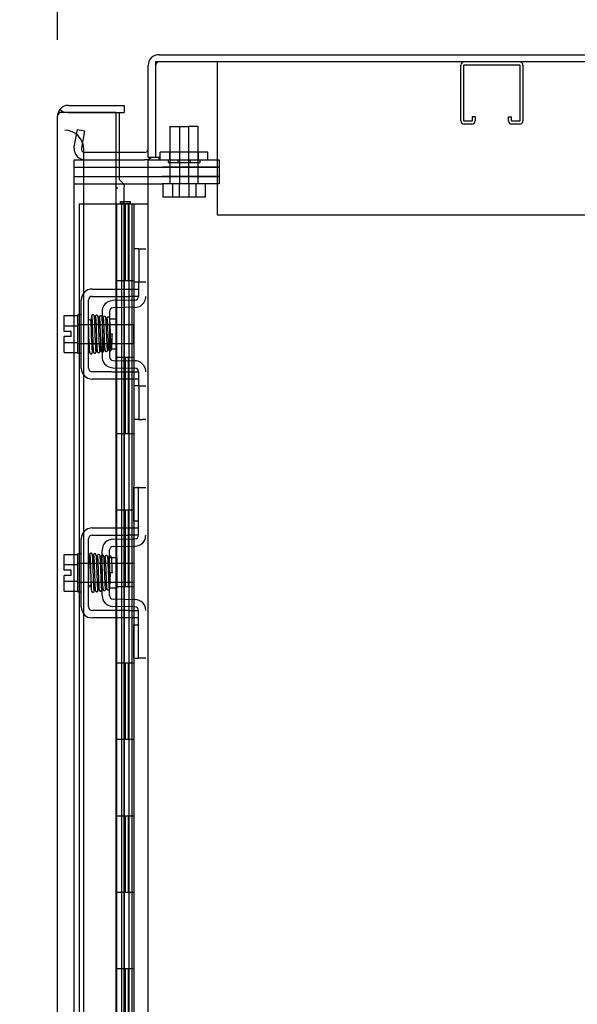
# Model space of a CAD drawing. Header units: inches. Extents: x 2 to 538, y -2 to 358.
# Tile 22 of 38: x 267.39 to 274.69, y 210.22 to 223.11. Entities that reach past the tile are written whole.
import ezdxf
from ezdxf.enums import TextEntityAlignment as Align
from ezdxf.lldxf.tags import DXFTag

# ---------------------------------------------------------------- set-up
doc = ezdxf.new("R2010")
doc.units = ezdxf.units.IN
doc.header["$MEASUREMENT"] = 0
for name, color, linetype in [('COM42667', 7, 'Continuous'), ('COM42780', 7, 'Continuous'), ('COM50677', 7, 'Continuous'), ('COM52167-15', 7, 'Continuous'), ('COM52168-15', 7, 'Continuous'), ('COM54746-68', 7, 'Continuous'), ('COM70098', 7, 'Continuous'), ('COM70110-2', 7, 'Continuous'), ('COM70218', 7, 'Continuous'), ('COM70220', 7, 'Continuous'), ('COM71188-5', 7, 'Continuous'), ('Default', 7, 'Continuous'), ('GSK86006', 7, 'Continuous'), ('NTS86070', 7, 'Continuous'), ('SCC180005', 7, 'Continuous'), ('SCC19011', 7, 'Continuous'), ('SPR20265', 7, 'Continuous'), ('WAF25035', 7, 'Continuous')]:
    doc.layers.add(name, color=color, linetype=linetype)
doc.styles.add('SEACAD_Times_New_Roman', font='times.ttf')
tags = doc.linetypes.add('HIDDEN2', pattern=[0.1875, 0.125, -0.0625]).pattern_tags.tags
tags[6:7] = [DXFTag(74, 4), DXFTag(75, 0), DXFTag(340, '0'), DXFTag(46, 0.0), DXFTag(50, 0.0), DXFTag(44, 0.0), DXFTag(45, 0.0)]
tags[4:5] = [DXFTag(74, 4), DXFTag(75, 0), DXFTag(340, '0'), DXFTag(46, 0.0), DXFTag(50, 0.0), DXFTag(44, 0.0), DXFTag(45, 0.0)]
doc.dimstyles.new('HAMMOND_(STH_-_540x360)', dxfattribs={"dimtxt": 2, "dimasz": 2.5, "dimexe": 1, "dimexo": 1, "dimgap": 0.5, "dimtad": 0, "dimtih": 1, "dimtoh": 1, "dimzin": 0, "dimdsep": 46, "dimtxsty": 'SEACAD_Times_New_Roman', "dimblk1": '_SE_FILLED', "dimblk2": '_SE_FILLED', "dimsah": 1, "dimcen": 1, "dimadec": 0, "dimazin": 0, "dimtfac": 0.8, "dimtofl": 0, "dimtmove": 0, "dimatfit": 3, "dimfxl": 0, "dimtolj": 1, "dimtzin": 0, "dimarcsym": 0})

# ---------------------------------------------------------------- blocks, each defined once
blk = doc.blocks.new('SE2')
at = {"layer": 'COM42667', "color": 7, "linetype": 'HIDDEN2'}
for p, q in [((268.337, 219.581), (268.592, 219.581)), ((268.592, 219.581), (268.652, 219.581)), ((268.652, 219.581), (268.819, 219.581)), ((268.819, 219.581), (268.944, 219.581)), ((268.944, 219.524), (268.944, 219.486)), ((268.194, 218.547), (268.194, 219.438)), ((268.289, 218.547), (268.289, 219.438)), ((268.337, 219.486), (268.592, 219.486)), ((268.592, 219.486), (268.652, 219.486)), ((268.652, 219.486), (268.819, 219.486)), ((268.944, 219.486), (268.819, 219.486)), ((268.592, 218.499), (268.337, 218.499)), ((268.592, 218.499), (268.652, 218.499)), ((268.652, 218.499), (268.819, 218.499)), ((268.819, 218.499), (268.944, 218.499)), ((268.944, 218.499), (268.944, 218.461)), ((268.592, 218.404), (268.337, 218.404)), ((268.652, 218.404), (268.592, 218.404)), ((268.819, 218.404), (268.652, 218.404)), ((268.944, 218.404), (268.819, 218.404)), ((268.337, 216.457), (268.819, 216.457)), ((268.819, 216.457), (268.944, 216.457)), ((268.194, 215.423), (268.194, 216.314)), ((268.289, 215.423), (268.289, 216.314)), ((268.337, 216.362), (268.819, 216.362)), ((268.944, 216.362), (268.819, 216.362)), ((268.819, 215.375), (268.337, 215.375)), ((268.819, 215.375), (268.944, 215.375)), ((268.819, 215.28), (268.337, 215.28)), ((268.944, 215.28), (268.819, 215.28))]:
    blk.add_line(p, q, dxfattribs=at)
for centre, radius, start, end in [((268.337, 219.438), 0.143, 90, 180), ((268.337, 219.438), 0.048, 90, 180), ((268.337, 218.547), 0.143, 180, 270), ((268.337, 218.547), 0.048, 180, 270), ((268.337, 216.314), 0.143, 90, 180), ((268.337, 216.314), 0.048, 90, 180), ((268.337, 215.423), 0.143, 180, 270), ((268.337, 215.423), 0.048, 180, 270)]:
    blk.add_arc(centre, radius, start, end, dxfattribs=at)
at = {"layer": 'COM42780', "color": 7, "linetype": 'HIDDEN2'}
for p, q in [((268.947, 220.108), (268.88, 220.108)), ((268.88, 220.108), (268.88, 219.671)), ((268.947, 220.108), (268.947, 219.671)), ((268.947, 220.108), (268.997, 220.108)), ((268.997, 220.108), (269.039, 220.108)), ((268.947, 219.671), (268.88, 219.671)), ((268.944, 219.671), (268.944, 219.524)), ((268.997, 219.671), (268.947, 219.671)), ((269.039, 219.671), (268.997, 219.671)), ((268.608, 219.432), (268.553, 219.421)), ((268.897, 219.438), (268.608, 219.432)), ((268.467, 219.289), (268.467, 218.696)), ((268.562, 219.289), (268.562, 218.696)), ((268.899, 219.343), (268.609, 219.337)), ((268.657, 219.188), (268.562, 219.188)), ((268.657, 218.798), (268.657, 219.188)), ((268.562, 218.798), (268.657, 218.798)), ((268.609, 218.648), (268.899, 218.642)), ((268.553, 218.564), (268.608, 218.553)), ((268.608, 218.553), (268.897, 218.548)), ((268.944, 218.461), (268.944, 218.314)), ((268.947, 218.314), (268.88, 218.314)), ((268.88, 218.314), (268.88, 217.877)), ((268.947, 218.314), (268.947, 217.877)), ((268.947, 218.314), (268.997, 218.314)), ((268.997, 218.314), (269.039, 218.314)), ((268.947, 217.877), (268.88, 217.877)), ((268.947, 217.877), (268.997, 217.877)), ((269.039, 217.877), (268.997, 217.877)), ((268.88, 216.547), (268.88, 216.984)), ((268.88, 216.984), (268.93, 216.984)), ((268.944, 216.984), (268.93, 216.984)), ((268.944, 216.734), (268.944, 216.984)), ((268.944, 216.984), (269.039, 216.984)), ((268.944, 216.361), (268.944, 216.734)), ((268.93, 216.547), (268.88, 216.547)), ((268.93, 216.547), (268.944, 216.547)), ((268.608, 216.308), (268.897, 216.314)), ((268.467, 215.572), (268.467, 216.165)), ((268.562, 215.572), (268.562, 216.165)), ((268.609, 216.213), (268.899, 216.219)), ((268.657, 216.064), (268.562, 216.064)), ((268.657, 216.064), (268.657, 215.674)), ((268.562, 215.674), (268.657, 215.674)), ((268.899, 215.518), (268.609, 215.524)), ((268.897, 215.424), (268.608, 215.429)), ((268.944, 215.003), (268.944, 215.376)), ((268.88, 214.753), (268.88, 215.19)), ((268.88, 215.19), (268.93, 215.19)), ((268.944, 215.19), (268.93, 215.19)), ((268.944, 214.753), (268.944, 215.003)), ((268.88, 214.753), (268.93, 214.753)), ((268.93, 214.753), (268.944, 214.753)), ((269.039, 214.753), (268.944, 214.753))]:
    blk.add_line(p, q, dxfattribs=at)
for centre, radius, start, end in [((268.61, 219.289), 0.143, 113.3335, 180), ((268.896, 219.485), 0.048, 271, 0), ((268.896, 219.485), 0.143, 271, 333.0918), ((268.896, 219.485), 0.143, 333.0918, 0), ((268.61, 219.289), 0.048, 91, 180), ((268.61, 218.696), 0.143, 180, 246.6665), ((268.61, 218.696), 0.048, 180, 269), ((268.896, 218.5), 0.143, 26.9082, 89), ((268.896, 218.5), 0.048, 0, 89), ((268.896, 218.5), 0.143, 0, 26.9082), ((268.61, 216.165), 0.143, 91, 180), ((268.896, 216.361), 0.048, 271, 0), ((268.896, 216.361), 0.143, 271, 0), ((268.61, 216.165), 0.048, 91, 180), ((268.61, 215.572), 0.143, 180, 269), ((268.61, 215.572), 0.048, 180, 269), ((268.896, 215.376), 0.143, 0, 89), ((268.896, 215.376), 0.048, 0, 89)]:
    blk.add_arc(centre, radius, start, end, dxfattribs=at)
at = {"layer": 'COM50677', "color": 7, "linetype": 'HIDDEN2'}
for p, q in [((269.974, 222.553), (269.974, 222.368)), ((269.974, 222.368), (269.974, 220.553)), ((269.974, 220.553), (281.474, 220.553))]:
    blk.add_line(p, q, dxfattribs=at)
at = {"layer": 'COM52167-15', "color": 7, "linetype": 'Continuous'}
for p, q in [((268.025, 221.985), (268.757, 221.985)), ((268.757, 221.985), (268.757, 221.89)), ((267.882, 151.541), (267.882, 221.842)), ((267.882, 221.842), (267.882, 221.842)), ((267.882, 221.842), (267.882, 221.842)), ((267.882, 221.842), (267.882, 221.842)), ((267.962, 221.89), (267.912, 221.929)), ((268.025, 221.89), (267.912, 221.89)), ((268.025, 221.89), (267.962, 221.89)), ((268.652, 221.89), (268.025, 221.89)), ((268.025, 221.89), (268.025, 221.89)), ((268.025, 221.89), (268.757, 221.89)), ((268.652, 151.493), (268.652, 221.89)), ((268.652, 221.89), (268.688, 221.89)), ((268.688, 221.89), (268.688, 221.368))]:
    blk.add_line(p, q, dxfattribs=at)
at = {"layer": 'COM52167-15', "color": 7, "linetype": 'HIDDEN2'}
for p, q in [((268.688, 221.368), (268.688, 221.015)), ((268.757, 194.754), (268.757, 220.917))]:
    blk.add_line(p, q, dxfattribs=at)
at = {"layer": 'COM52167-15', "color": 7, "linetype": 'Continuous'}
for start, end in [(90, 142.4964), (142.4964, 179.8439), (179.9238, 180)]:
    blk.add_arc((268.025, 221.842), 0.143, start, end, dxfattribs=at)
blk.add_open_spline([(267.912, 221.89), (267.902, 221.882), (267.895, 221.874), (267.887, 221.862), (267.885, 221.858), (267.883, 221.85), (267.882, 221.846), (267.882, 221.842)], degree=3, knots=[0, 0, 0, 0, 0.5, 0.5, 0.75, 0.75, 1, 1, 1, 1], dxfattribs=at)
at = {"layer": 'COM52167-15', "color": 7, "linetype": 'HIDDEN2'}
blk.add_open_spline([(268.688, 221.015), (268.701, 221.005), (268.713, 220.994), (268.733, 220.974), (268.741, 220.964), (268.752, 220.943), (268.756, 220.933), (268.757, 220.921), (268.757, 220.919), (268.757, 220.917)], degree=3, knots=[0, 0, 0, 0, 0.25, 0.25, 0.5, 0.5, 0.75, 0.75, 0.7970406, 0.7970406, 0.7970406, 0.7970406], dxfattribs=at)
at = {"layer": 'COM52168-15', "color": 7, "linetype": 'HIDDEN2'}
blk.add_arc((268.438, 220.916), 0.224, 353.8698, 0.203, dxfattribs=at)
at = {"layer": 'COM54746-68', "color": 7, "linetype": 'HIDDEN2'}
for p, q in [((268.652, 220.692), (268.166, 220.692)), ((268.166, 220.692), (268.166, 152.692)), ((268.709, 220.701), (268.709, 220.727)), ((268.709, 220.727), (268.759, 220.727)), ((268.759, 220.701), (268.709, 220.701)), ((268.721, 220.701), (268.721, 220.692)), ((268.721, 220.692), (268.721, 152.692)), ((268.759, 220.727), (268.784, 220.727)), ((268.759, 220.701), (268.784, 220.701)), ((268.771, 219.692), (268.771, 220.692)), ((268.784, 220.727), (268.834, 220.727)), ((268.834, 220.701), (268.784, 220.701)), ((268.812, 219.692), (268.812, 220.692)), ((268.821, 220.692), (268.821, 220.701)), ((268.821, 152.692), (268.821, 220.692)), ((268.834, 220.727), (268.834, 220.701)), ((268.888, 219.692), (268.888, 220.692)), ((268.76, 218.692), (268.76, 219.692)), ((268.857, 219.692), (268.888, 219.692)), ((268.883, 219.692), (268.883, 218.692)), ((268.888, 218.692), (268.888, 219.692)), ((268.771, 217.692), (268.771, 218.692)), ((268.812, 217.692), (268.812, 218.692)), ((268.857, 218.692), (268.888, 218.692)), ((268.888, 217.692), (268.888, 218.692)), ((268.76, 216.692), (268.76, 217.692)), ((268.857, 217.692), (268.888, 217.692)), ((268.883, 217.692), (268.883, 216.692)), ((268.888, 216.692), (268.888, 217.692)), ((268.771, 215.692), (268.771, 216.692)), ((268.812, 215.692), (268.812, 216.692)), ((268.857, 216.692), (268.888, 216.692)), ((268.888, 215.692), (268.888, 216.692)), ((268.76, 214.692), (268.76, 215.692)), ((268.857, 215.692), (268.888, 215.692)), ((268.883, 215.692), (268.883, 214.692)), ((268.888, 214.692), (268.888, 215.692)), ((268.771, 213.692), (268.771, 214.692)), ((268.812, 213.692), (268.812, 214.692)), ((268.857, 214.692), (268.888, 214.692)), ((268.888, 213.692), (268.888, 214.692)), ((268.76, 212.692), (268.76, 213.692)), ((268.857, 213.692), (268.888, 213.692)), ((268.883, 213.692), (268.883, 212.692)), ((268.888, 212.692), (268.888, 213.692)), ((268.771, 211.692), (268.771, 212.692)), ((268.812, 211.692), (268.812, 212.692)), ((268.857, 212.692), (268.888, 212.692)), ((268.888, 211.692), (268.888, 212.692)), ((268.76, 210.692), (268.76, 211.692)), ((268.857, 211.692), (268.888, 211.692)), ((268.883, 211.692), (268.883, 210.692)), ((268.888, 210.692), (268.888, 211.692)), ((268.771, 209.692), (268.771, 210.692)), ((268.812, 209.692), (268.812, 210.692)), ((268.857, 210.692), (268.888, 210.692)), ((268.888, 209.692), (268.888, 210.692))]:
    blk.add_line(p, q, dxfattribs=at)
at = {"layer": 'COM54746-68', "color": 7, "linetype": 'Continuous'}
for p, q in [((268.654, 220.692), (268.652, 220.692)), ((268.857, 220.692), (268.654, 220.692)), ((268.654, 220.692), (268.654, 219.692)), ((269.069, 220.692), (268.857, 220.692)), ((268.857, 220.692), (268.857, 219.692)), ((268.654, 219.692), (268.857, 219.692)), ((268.654, 219.692), (268.857, 219.692)), ((268.654, 219.692), (268.654, 218.692)), ((268.857, 219.692), (268.857, 218.692)), ((268.654, 218.692), (268.654, 217.692)), ((268.654, 218.692), (268.857, 218.692)), ((268.654, 218.692), (268.857, 218.692)), ((268.857, 218.692), (268.857, 217.692)), ((268.654, 217.692), (268.857, 217.692)), ((268.654, 217.692), (268.857, 217.692)), ((268.654, 217.692), (268.654, 216.692)), ((268.857, 217.692), (268.857, 216.692)), ((268.654, 216.692), (268.654, 215.692)), ((268.654, 216.692), (268.857, 216.692)), ((268.654, 216.692), (268.857, 216.692)), ((268.857, 216.692), (268.857, 215.692)), ((268.654, 215.692), (268.857, 215.692)), ((268.654, 215.692), (268.857, 215.692)), ((268.654, 215.692), (268.654, 214.692)), ((268.857, 215.692), (268.857, 214.692)), ((268.654, 214.692), (268.654, 213.692)), ((268.654, 214.692), (268.857, 214.692)), ((268.654, 214.692), (268.857, 214.692)), ((268.857, 214.692), (268.857, 213.692)), ((268.654, 213.692), (268.857, 213.692)), ((268.654, 213.692), (268.857, 213.692)), ((268.654, 213.692), (268.654, 212.692)), ((268.857, 213.692), (268.857, 212.692)), ((268.654, 212.692), (268.654, 211.692)), ((268.654, 212.692), (268.857, 212.692)), ((268.654, 212.692), (268.857, 212.692)), ((268.857, 212.692), (268.857, 211.692)), ((268.654, 211.692), (268.857, 211.692)), ((268.654, 211.692), (268.857, 211.692)), ((268.654, 211.692), (268.654, 210.692)), ((268.857, 211.692), (268.857, 210.692)), ((268.654, 210.692), (268.654, 209.692)), ((268.654, 210.692), (268.857, 210.692)), ((268.654, 210.692), (268.857, 210.692)), ((268.857, 210.692), (268.857, 209.692))]:
    blk.add_line(p, q, dxfattribs=at)
at = {"layer": 'COM70098', "color": 7, "linetype": 'HIDDEN2'}
for p, q in [((268.102, 221.178), (269.251, 221.178)), ((269.212, 221.273), (269.251, 221.273)), ((269.251, 221.273), (270.001, 221.273)), ((270.001, 221.178), (269.251, 221.178)), ((270.001, 221.273), (270.001, 221.178)), ((268.102, 221.053), (269.251, 221.053)), ((269.251, 221.053), (270.001, 221.053)), ((270.001, 221.053), (270.001, 220.958)), ((268.102, 220.958), (269.251, 220.958)), ((270.001, 220.958), (269.251, 220.958))]:
    blk.add_line(p, q, dxfattribs=at)
at = {"layer": 'COM70110-2', "color": 7, "linetype": 'Continuous'}
for p, q in [((269.212, 222.648), (281.662, 222.648)), ((269.069, 221.303), (269.069, 222.505)), ((269.021, 221.368), (268.652, 221.368)), ((269.164, 221.303), (269.069, 221.303))]:
    blk.add_line(p, q, dxfattribs=at)
at = {"layer": 'COM70110-2', "color": 7, "linetype": 'HIDDEN2'}
for p, q in [((268.102, 221.441), (268.143, 221.67)), ((268.143, 221.67), (268.236, 221.653)), ((268.236, 221.653), (268.196, 221.424)), ((268.1, 221.423), (268.102, 221.441)), ((268.196, 221.424), (268.196, 221.406)), ((268.652, 221.368), (268.243, 221.368))]:
    blk.add_line(p, q, dxfattribs=at)
at = {"layer": 'COM70110-2', "color": 7, "linetype": 'Continuous'}
for centre, radius, start, end in [((269.212, 222.505), 0.143, 90, 180), ((269.021, 221.416), 0.048, 270, 0), ((269.021, 221.416), 0.143, 270, 307.7949)]:
    blk.add_arc(centre, radius, start, end, dxfattribs=at)
at = {"layer": 'COM70110-2', "color": 7, "linetype": 'HIDDEN2'}
for centre, radius, start, end in [((269.212, 222.505), 0.048, 90, 180), ((268.243, 221.416), 0.143, 177.1347, 270), ((268.243, 221.416), 0.048, 191.7168, 270)]:
    blk.add_arc(centre, radius, start, end, dxfattribs=at)
at = {"layer": 'COM70218', "color": 7, "linetype": 'HIDDEN2'}
for p, q in [((273.164, 221.783), (273.164, 222.51)), ((273.204, 221.783), (273.204, 222.51)), ((273.207, 222.513), (273.934, 222.513)), ((273.937, 222.51), (273.937, 221.783)), ((273.977, 222.51), (273.977, 221.783)), ((273.312, 221.834), (273.312, 221.783)), ((273.352, 221.834), (273.312, 221.834)), ((273.352, 221.834), (273.352, 221.783)), ((273.789, 221.783), (273.789, 221.834)), ((273.789, 221.834), (273.829, 221.834)), ((273.829, 221.783), (273.829, 221.834)), ((273.309, 221.78), (273.207, 221.78)), ((273.309, 221.74), (273.207, 221.74)), ((273.934, 221.78), (273.832, 221.78)), ((273.934, 221.74), (273.832, 221.74))]:
    blk.add_line(p, q, dxfattribs=at)
for centre, radius, start, end in [((273.207, 222.51), 0.043, 90, 180), ((273.207, 222.51), 0.003, 90, 180), ((273.934, 222.51), 0.043, 0, 90), ((273.934, 222.51), 0.003, 0, 90), ((273.207, 221.783), 0.043, 180, 270), ((273.207, 221.783), 0.003, 180, 270), ((273.309, 221.783), 0.003, 270, 0), ((273.309, 221.783), 0.043, 270, 0), ((273.832, 221.783), 0.043, 180, 270), ((273.832, 221.783), 0.003, 180, 270), ((273.934, 221.783), 0.003, 270, 0), ((273.934, 221.783), 0.043, 270, 0)]:
    blk.add_arc(centre, radius, start, end, dxfattribs=at)
at = {"layer": 'COM70220', "color": 7, "linetype": 'HIDDEN2'}
for p, q in [((268.227, 221.159), (268.227, 221.409)), ((268.227, 152.012), (268.227, 221.159))]:
    blk.add_line(p, q, dxfattribs=at)
blk.add_arc((267.977, 221.409), 0.25, 0, 90, dxfattribs=at)
at = {"layer": 'COM71188-5', "color": 7, "linetype": 'Continuous'}
for p, q in [((281.614, 222.553), (269.164, 222.553)), ((269.164, 222.553), (269.164, 221.303)), ((269.212, 221.303), (269.164, 221.303)), ((269.212, 221.273), (269.212, 221.303)), ((268.652, 221.273), (269.021, 221.273)), ((269.069, 221.273), (269.021, 221.273)), ((269.069, 221.273), (269.212, 221.273)), ((269.069, 151.898), (269.069, 221.273))]:
    blk.add_line(p, q, dxfattribs=at)
at = {"layer": 'COM71188-5', "color": 7, "linetype": 'HIDDEN2'}
for p, q in [((268.102, 221.273), (268.652, 221.273)), ((268.102, 151.898), (268.102, 221.273))]:
    blk.add_line(p, q, dxfattribs=at)
at = {"layer": 'GSK86006', "color": 7, "linetype": 'HIDDEN2'}
for p, q in [((268.102, 221.178), (269.251, 221.178)), ((269.251, 221.178), (270.001, 221.178)), ((270.001, 221.178), (270.001, 221.053)), ((268.102, 221.053), (269.251, 221.053)), ((270.001, 221.053), (269.251, 221.053))]:
    blk.add_line(p, q, dxfattribs=at)
at = {"layer": 'NTS86070', "color": 7, "linetype": 'HIDDEN2'}
for p, q in [((269.727, 221.373), (269.227, 221.373)), ((269.227, 221.273), (269.227, 221.373)), ((269.352, 221.273), (269.352, 221.373)), ((269.852, 221.373), (269.727, 221.373)), ((269.727, 221.273), (269.727, 221.373)), ((269.852, 221.273), (269.852, 221.373)), ((269.331, 221.273), (269.331, 221.243)), ((269.614, 221.233), (269.341, 221.233)), ((269.456, 221.273), (269.456, 221.243)), ((269.739, 221.233), (269.614, 221.233)), ((269.624, 221.243), (269.624, 221.273)), ((269.749, 221.243), (269.749, 221.273))]:
    blk.add_line(p, q, dxfattribs=at)
for centre, start, end in [((269.341, 221.243), 180, 270), ((269.466, 221.243), 180, 270), ((269.614, 221.243), 270, 0), ((269.739, 221.243), 270, 0)]:
    blk.add_arc(centre, 0.01, start, end, dxfattribs=at)
at = {"layer": 'SCC180005', "color": 7, "linetype": 'HIDDEN2'}
for p, q in [((269.354, 221.708), (269.6, 221.708)), ((269.354, 221.708), (269.354, 220.958)), ((269.479, 221.708), (269.479, 220.958)), ((269.6, 220.958), (269.6, 221.708)), ((269.725, 221.708), (269.602, 221.708)), ((269.725, 220.958), (269.725, 221.708)), ((269.261, 220.958), (269.261, 220.784)), ((269.386, 220.958), (269.386, 220.784)), ((269.477, 220.958), (269.477, 220.784)), ((269.602, 220.958), (269.602, 220.784)), ((269.693, 220.958), (269.693, 220.784)), ((269.818, 220.958), (269.818, 220.784)), ((269.477, 220.784), (269.261, 220.784)), ((269.693, 220.784), (269.477, 220.784)), ((269.818, 220.784), (269.693, 220.784))]:
    blk.add_line(p, q, dxfattribs=at)
at = {"layer": 'SCC19011', "color": 7, "linetype": 'HIDDEN2'}
for p, q in [((267.968, 219.234), (268.149, 219.234)), ((267.968, 219.101), (267.968, 219.234)), ((268.881, 219.115), (268.149, 219.115)), ((268.881, 218.871), (268.881, 219.115)), ((267.968, 219.101), (268.149, 219.101)), ((267.968, 219.027), (267.968, 219.101)), ((268.063, 219.027), (267.968, 219.027)), ((268.063, 218.959), (268.063, 219.027)), ((267.968, 218.884), (267.968, 218.959)), ((268.063, 218.959), (267.968, 218.959)), ((267.968, 218.884), (268.149, 218.884)), ((267.968, 218.752), (267.968, 218.884)), ((268.149, 218.871), (268.881, 218.871)), ((267.968, 218.752), (268.149, 218.752)), ((267.968, 216.11), (268.149, 216.11)), ((267.968, 215.977), (267.968, 216.11)), ((267.968, 215.977), (268.149, 215.977)), ((267.968, 215.903), (267.968, 215.977)), ((268.063, 215.903), (267.968, 215.903)), ((268.063, 215.835), (268.063, 215.903)), ((268.881, 215.991), (268.149, 215.991)), ((268.881, 215.991), (268.881, 215.747)), ((267.968, 215.76), (267.968, 215.835)), ((268.063, 215.835), (267.968, 215.835)), ((267.968, 215.76), (268.149, 215.76)), ((267.968, 215.628), (267.968, 215.76)), ((268.149, 215.747), (268.881, 215.747)), ((267.968, 215.628), (268.149, 215.628))]:
    blk.add_line(p, q, dxfattribs=at)
at = {"layer": 'SPR20265', "color": 7, "linetype": 'HIDDEN2'}
for p, q in [((268.601, 218.993), (268.576, 218.993)), ((268.601, 215.869), (268.566, 215.869))]:
    blk.add_line(p, q, dxfattribs=at)
for centre, radius, start, end in [((273.239, 219.17), 4.954, 180.0627, 184.8324), ((273.211, 219.169), 4.891, 180.0417, 184.8553), ((273.239, 215.691), 4.954, 175.1676, 179.9373), ((268.421, 216.093), 0.0181, 0.2962, 180.6354), ((273.211, 215.692), 4.891, 179.5941, 179.9583)]:
    blk.add_arc(centre, radius, start, end, dxfattribs=at)
for start_param, end_param in [(3.144225, 6.283185), (0, 0.029803)]:
    blk.add_ellipse((268.302, 219.165), major_axis=(-0.0175, 0), ratio=0.707107, start_param=start_param, end_param=end_param, dxfattribs=at)
blk.add_ellipse((268.302, 215.696), major_axis=(-0.0175, 0), ratio=0.707107, dxfattribs=at)
for points, knots in [([(268.364, 219.228), (268.364, 219.231), (268.363, 219.237), (268.357, 219.244), (268.35, 219.247), (268.343, 219.247), (268.336, 219.245), (268.332, 219.24), (268.329, 219.235), (268.328, 219.231), (268.328, 219.229)], [0, 0, 0, 0, 0.156089, 0.311601, 0.454811, 0.580816, 0.702069, 0.815536, 0.915769, 1, 1, 1, 1]), ([(268.413, 219.221), (268.413, 219.222), (268.413, 219.224), (268.412, 219.226), (268.411, 219.229), (268.41, 219.232), (268.408, 219.234), (268.405, 219.236), (268.402, 219.238), (268.397, 219.239), (268.391, 219.238), (268.384, 219.234), (268.378, 219.225), (268.377, 219.219), (268.377, 219.215)], [0, 0, 0, 0, 0.042091, 0.081647, 0.120191, 0.15929, 0.200316, 0.244307, 0.29197, 0.343782, 0.463061, 0.615509, 0.797242, 1, 1, 1, 1]), ([(268.326, 219.22), (268.326, 219.22), (268.325, 219.211), (268.323, 219.185), (268.322, 219.15), (268.321, 219.135)], [0.1004609, 0.1004609, 0.1004609, 0.1004609, 0.1067733, 0.2186198, 0.288347, 0.288347, 0.288347, 0.288347]), ([(268.329, 219.228), (268.33, 219.224), (268.332, 219.217), (268.335, 219.168), (268.338, 219.093), (268.34, 219.014), (268.343, 218.949), (268.344, 218.9), (268.346, 218.855), (268.348, 218.815), (268.35, 218.783), (268.352, 218.762), (268.353, 218.754), (268.354, 218.754), (268.355, 218.754)], [0, 0, 0, 0, 0.1061362, 0.2174647, 0.333926, 0.4557017, 0.5188968, 0.5834438, 0.6493904, 0.7166983, 0.7853922, 0.8555186, 0.9270505, 0.9466489, 0.9466489, 0.9466489, 0.9466489]), ([(268.388, 218.765), (268.387, 218.765), (268.386, 218.766), (268.384, 218.79), (268.382, 218.838), (268.38, 218.89), (268.378, 218.935), (268.376, 218.984), (268.375, 219.034), (268.373, 219.084), (268.371, 219.13), (268.369, 219.171), (268.368, 219.203), (268.366, 219.225), (268.364, 219.229), (268.364, 219.231)], [0.0603561, 0.0603561, 0.0603561, 0.0603561, 0.1038936, 0.2137208, 0.3293588, 0.3897246, 0.4515679, 0.5148967, 0.5797272, 0.6460597, 0.7138612, 0.7831568, 0.8539667, 0.9262377, 1, 1, 1, 1]), ([(268.377, 219.219), (268.376, 219.211), (268.374, 219.197), (268.372, 219.158), (268.371, 219.134), (268.371, 219.13)], [0, 0, 0, 0, 0.1246717, 0.2494602, 0.2700157, 0.2700157, 0.2700157, 0.2700157]), ([(268.379, 219.217), (268.379, 219.217), (268.381, 219.215), (268.383, 219.19), (268.386, 219.141), (268.388, 219.09), (268.389, 219.046), (268.391, 218.998), (268.393, 218.95), (268.394, 218.902), (268.396, 218.858), (268.398, 218.82), (268.4, 218.79), (268.402, 218.77), (268.403, 218.767), (268.404, 218.765)], [0.053432, 0.053432, 0.053432, 0.053432, 0.1058673, 0.2171381, 0.3338118, 0.3944484, 0.4564245, 0.5197508, 0.5844221, 0.6504012, 0.7176964, 0.7863335, 0.8562538, 0.9274659, 1, 1, 1, 1]), ([(268.438, 218.769), (268.437, 218.772), (268.436, 218.777), (268.433, 218.823), (268.43, 218.881), (268.428, 218.937), (268.426, 218.984), (268.425, 219.032), (268.423, 219.079), (268.421, 219.124), (268.419, 219.163), (268.417, 219.195), (268.416, 219.217), (268.414, 219.226), (268.413, 219.226), (268.413, 219.226)], [0, 0, 0, 0, 0.1045038, 0.2144634, 0.330083, 0.3903051, 0.451994, 0.5151688, 0.5798125, 0.6459641, 0.7136653, 0.7828829, 0.8536605, 0.9260423, 0.9527188, 0.9527188, 0.9527188, 0.9527188]), ([(268.427, 219.213), (268.426, 219.208), (268.424, 219.186), (268.422, 219.147), (268.421, 219.124)], [0.1071892, 0.1071892, 0.1071892, 0.1071892, 0.2193565, 0.3334396, 0.3334396, 0.3334396, 0.3334396]), ([(268.465, 219.208), (268.465, 219.213), (268.464, 219.219), (268.457, 219.228), (268.451, 219.23), (268.447, 219.231), (268.443, 219.231), (268.44, 219.23), (268.436, 219.228), (268.433, 219.225), (268.431, 219.222), (268.429, 219.218), (268.429, 219.215), (268.429, 219.214)], [0, 0, 0, 0, 0.314139, 0.451364, 0.572135, 0.625408, 0.67627, 0.728029, 0.781154, 0.835554, 0.89067, 0.945715, 1, 1, 1, 1]), ([(268.43, 219.21), (268.431, 219.204), (268.432, 219.194), (268.435, 219.156), (268.437, 219.11), (268.439, 219.06), (268.44, 219.01), (268.443, 218.95), (268.445, 218.887), (268.448, 218.832), (268.45, 218.796), (268.452, 218.777), (268.454, 218.769), (268.459, 218.762), (268.465, 218.758), (268.472, 218.757), (268.478, 218.759), (268.485, 218.763), (268.488, 218.769), (268.491, 218.781), (268.493, 218.808), (268.495, 218.842), (268.496, 218.861), (268.496, 218.868)], [0, 0, 0, 0, 0.0498062, 0.0966276, 0.140488, 0.1813946, 0.2193247, 0.2542949, 0.3151029, 0.3652644, 0.4095039, 0.4485899, 0.4658122, 0.4799438, 0.4861373, 0.4916742, 0.500166, 0.5061157, 0.5157515, 0.5507685, 0.6061814, 0.6406611, 0.6597863, 0.6597863, 0.6597863, 0.6597863]), ([(268.485, 218.786), (268.486, 218.786), (268.485, 218.792), (268.483, 218.815), (268.482, 218.849), (268.48, 218.888), (268.478, 218.939), (268.476, 218.999), (268.473, 219.067), (268.471, 219.132), (268.468, 219.189), (268.466, 219.204), (268.465, 219.212)], [0.5362763, 0.5362763, 0.5362763, 0.5362763, 0.5625298, 0.6122564, 0.6441552, 0.6807294, 0.7220204, 0.7680595, 0.8188387, 0.874429, 0.9347864, 1, 1, 1, 1]), ([(268.478, 219.208), (268.477, 219.205), (268.476, 219.199), (268.474, 219.169), (268.472, 219.139), (268.471, 219.122), (268.471, 219.12)], [0, 0, 0, 0, 0.0492216, 0.0955582, 0.1390455, 0.1445963, 0.1445963, 0.1445963, 0.1445963]), ([(268.514, 219.206), (268.514, 219.207), (268.514, 219.21), (268.512, 219.214), (268.51, 219.218), (268.506, 219.221), (268.5, 219.224), (268.492, 219.224), (268.486, 219.221), (268.481, 219.216), (268.478, 219.21), (268.478, 219.207), (268.478, 219.204)], [0, 0, 0, 0, 0.063176, 0.129473, 0.197366, 0.265212, 0.394679, 0.515177, 0.639946, 0.76535, 0.886036, 1, 1, 1, 1]), ([(268.479, 219.203), (268.48, 219.202), (268.481, 219.198), (268.484, 219.161), (268.487, 219.097), (268.49, 219.028), (268.492, 218.969), (268.494, 218.925), (268.495, 218.882), (268.497, 218.844), (268.499, 218.813), (268.501, 218.791), (268.503, 218.78), (268.504, 218.78), (268.504, 218.78)], [0.0138524, 0.0138524, 0.0138524, 0.0138524, 0.1062824, 0.2178177, 0.3344917, 0.4564531, 0.5197117, 0.5842959, 0.6502411, 0.7175013, 0.7860951, 0.8560626, 0.9273599, 0.9665702, 0.9665702, 0.9665702, 0.9665702]), ([(268.538, 218.787), (268.538, 218.787), (268.536, 218.789), (268.534, 218.817), (268.531, 218.865), (268.529, 218.914), (268.527, 218.956), (268.526, 219), (268.524, 219.045), (268.522, 219.089), (268.521, 219.13), (268.519, 219.164), (268.517, 219.19), (268.515, 219.206), (268.514, 219.208), (268.513, 219.208)], [0.0386163, 0.0386163, 0.0386163, 0.0386163, 0.1041999, 0.2141673, 0.3298094, 0.3901346, 0.4519229, 0.5151799, 0.5799285, 0.646185, 0.7139159, 0.7831552, 0.853933, 0.9262015, 0.98991, 0.98991, 0.98991, 0.98991]), ([(268.588, 218.793), (268.587, 218.796), (268.585, 218.803), (268.583, 218.834), (268.581, 218.874), (268.579, 218.92), (268.577, 218.966), (268.575, 219.022), (268.573, 219.083), (268.57, 219.136), (268.568, 219.173), (268.566, 219.193), (268.562, 219.211), (268.546, 219.217), (268.538, 219.214), (268.532, 219.209), (268.529, 219.203), (268.526, 219.191), (268.524, 219.166), (268.522, 219.137), (268.521, 219.121), (268.521, 219.115)], [0, 0, 0, 0, 0.0490514, 0.0952673, 0.1386509, 0.1791504, 0.2167305, 0.2513805, 0.3114904, 0.3611945, 0.4050506, 0.4434983, 0.4785021, 0.4956238, 0.5070082, 0.5143821, 0.5252034, 0.5593817, 0.6109134, 0.643602, 0.6601314, 0.6601314, 0.6601314, 0.6601314]), ([(268.532, 219.187), (268.532, 219.187), (268.532, 219.181), (268.534, 219.16), (268.536, 219.125), (268.537, 219.087), (268.539, 219.037), (268.542, 218.978), (268.544, 218.915), (268.547, 218.855), (268.55, 218.805), (268.552, 218.795), (268.553, 218.79)], [0.5328988, 0.5328988, 0.5328988, 0.5328988, 0.5569074, 0.6092128, 0.6423045, 0.6799166, 0.7220481, 0.7687139, 0.8198491, 0.8754774, 0.935522, 1, 1, 1, 1]), ([(268.589, 218.79), (268.59, 218.792), (268.591, 218.799), (268.593, 218.817), (268.594, 218.842), (268.596, 218.874), (268.598, 218.911), (268.599, 218.952), (268.6, 218.977), (268.601, 218.993)], [0.1262894, 0.1262894, 0.1262894, 0.1262894, 0.2522008, 0.3777822, 0.5029693, 0.6277666, 0.7522043, 0.8763068, 1, 1, 1, 1]), ([(268.34, 218.755), (268.341, 218.76), (268.343, 218.785), (268.345, 218.829), (268.346, 218.855)], [0.1085336, 0.1085336, 0.1085336, 0.1085336, 0.2217151, 0.3383123, 0.3383123, 0.3383123, 0.3383123]), ([(268.39, 218.763), (268.391, 218.772), (268.393, 218.787), (268.395, 218.828), (268.396, 218.853), (268.396, 218.857)], [0, 0, 0, 0, 0.1263356, 0.2522274, 0.2747382, 0.2747382, 0.2747382, 0.2747382]), ([(268.438, 218.765), (268.439, 218.768), (268.441, 218.774), (268.444, 218.813), (268.445, 218.847), (268.446, 218.862)], [0, 0, 0, 0, 0.1086563, 0.2221233, 0.29424, 0.29424, 0.29424, 0.29424]), ([(268.54, 218.783), (268.54, 218.788), (268.542, 218.797), (268.544, 218.829), (268.545, 218.857), (268.546, 218.872)], [0, 0, 0, 0, 0.0498287, 0.096661, 0.1398853, 0.1398853, 0.1398853, 0.1398853]), ([(268.302, 218.757), (268.302, 218.754), (268.303, 218.749), (268.307, 218.741), (268.312, 218.736), (268.318, 218.735), (268.323, 218.734), (268.326, 218.735), (268.33, 218.737), (268.333, 218.739), (268.335, 218.742), (268.337, 218.745), (268.338, 218.748), (268.338, 218.751), (268.338, 218.752)], [0, 0, 0, 0, 0.174153, 0.333945, 0.47646, 0.59716, 0.649734, 0.701139, 0.752042, 0.802639, 0.852867, 0.902545, 0.951555, 1, 1, 1, 1]), ([(268.355, 218.756), (268.355, 218.756), (268.355, 218.754), (268.356, 218.752), (268.357, 218.749), (268.36, 218.747), (268.362, 218.745), (268.365, 218.744), (268.37, 218.743), (268.376, 218.743), (268.383, 218.748), (268.389, 218.757), (268.39, 218.763), (268.391, 218.768)], [0.0725895, 0.0725895, 0.0725895, 0.0725895, 0.0862289, 0.1249883, 0.163044, 0.2021154, 0.2436891, 0.2889083, 0.338607, 0.4554382, 0.607761, 0.7920008, 1, 1, 1, 1]), ([(268.403, 218.768), (268.403, 218.765), (268.404, 218.761), (268.407, 218.756), (268.411, 218.752), (268.417, 218.75), (268.424, 218.75), (268.431, 218.752), (268.436, 218.757), (268.439, 218.762), (268.439, 218.766), (268.439, 218.768)], [0, 0, 0, 0, 0.147667, 0.223434, 0.298136, 0.43794, 0.563031, 0.685887, 0.803032, 0.90871, 1, 1, 1, 1]), ([(268.504, 218.783), (268.504, 218.782), (268.504, 218.78), (268.504, 218.778), (268.505, 218.775), (268.507, 218.772), (268.509, 218.77), (268.513, 218.767), (268.519, 218.765), (268.526, 218.766), (268.533, 218.77), (268.539, 218.778), (268.54, 218.784), (268.54, 218.787)], [0, 0, 0, 0, 0.035882, 0.073188, 0.112909, 0.155738, 0.202044, 0.251913, 0.361271, 0.485727, 0.637722, 0.812554, 1, 1, 1, 1]), ([(268.552, 218.793), (268.553, 218.79), (268.554, 218.784), (268.559, 218.777), (268.567, 218.773), (268.574, 218.773), (268.58, 218.775), (268.585, 218.78), (268.588, 218.785), (268.589, 218.789), (268.589, 218.791)], [0, 0, 0, 0, 0.171749, 0.337669, 0.486578, 0.613302, 0.730062, 0.835396, 0.925606, 1, 1, 1, 1]), ([(268.338, 216.109), (268.338, 216.11), (268.338, 216.112), (268.338, 216.114), (268.336, 216.117), (268.335, 216.12), (268.333, 216.122), (268.33, 216.124), (268.327, 216.126), (268.322, 216.127), (268.316, 216.126), (268.309, 216.122), (268.303, 216.114), (268.302, 216.108), (268.302, 216.104)], [0, 0, 0, 0, 0.03948, 0.078027, 0.11705, 0.157795, 0.20119, 0.247813, 0.297965, 0.351797, 0.472995, 0.624898, 0.803476, 1, 1, 1, 1]), ([(268.304, 216.105), (268.304, 216.105), (268.306, 216.103), (268.308, 216.072), (268.311, 216.018), (268.313, 215.963), (268.315, 215.916), (268.316, 215.866), (268.318, 215.815), (268.32, 215.765), (268.321, 215.72), (268.323, 215.681), (268.325, 215.651), (268.327, 215.633), (268.328, 215.631), (268.329, 215.63)], [0.041658, 0.041658, 0.041658, 0.041658, 0.1062331, 0.2177365, 0.3345116, 0.3951575, 0.4571173, 0.5204025, 0.5850154, 0.650919, 0.7181243, 0.7866617, 0.856475, 0.927577, 0.9945625, 0.9945625, 0.9945625, 0.9945625]), ([(268.363, 215.634), (268.363, 215.635), (268.361, 215.64), (268.358, 215.684), (268.355, 215.744), (268.353, 215.802), (268.352, 215.85), (268.35, 215.901), (268.348, 215.951), (268.347, 215.999), (268.345, 216.041), (268.343, 216.076), (268.341, 216.101), (268.339, 216.112), (268.338, 216.112), (268.338, 216.112)], [0.0084013, 0.0084013, 0.0084013, 0.0084013, 0.1047673, 0.2149815, 0.3308118, 0.3911182, 0.4528716, 0.5160814, 0.5807303, 0.6468516, 0.7144807, 0.783578, 0.8541849, 0.926338, 0.9626406, 0.9626406, 0.9626406, 0.9626406]), ([(268.353, 216.103), (268.352, 216.099), (268.35, 216.077), (268.347, 216.035), (268.346, 216.009), (268.346, 216.007)], [0.1075026, 0.1075026, 0.1075026, 0.1075026, 0.219859, 0.336958, 0.3455788, 0.3455788, 0.3455788, 0.3455788]), ([(268.391, 216.093), (268.39, 216.099), (268.389, 216.106), (268.382, 216.115), (268.377, 216.118), (268.372, 216.118), (268.368, 216.118), (268.365, 216.117), (268.361, 216.115), (268.358, 216.112), (268.356, 216.109), (268.354, 216.105), (268.354, 216.102), (268.354, 216.101)], [0, 0, 0, 0, 0.337377, 0.476585, 0.593946, 0.643993, 0.690857, 0.738213, 0.787078, 0.837877, 0.890521, 0.944659, 1, 1, 1, 1]), ([(268.355, 216.096), (268.356, 216.088), (268.358, 216.072), (268.361, 216.017), (268.363, 215.947), (268.366, 215.867), (268.369, 215.787), (268.372, 215.718), (268.374, 215.664), (268.376, 215.65), (268.377, 215.642)], [0, 0, 0, 0, 0.125356, 0.250547, 0.375714, 0.500726, 0.625702, 0.75054, 0.875328, 1, 1, 1, 1]), ([(268.412, 215.644), (268.411, 215.651), (268.409, 215.666), (268.407, 215.718), (268.404, 215.788), (268.401, 215.867), (268.398, 215.947), (268.396, 216.018), (268.393, 216.074), (268.391, 216.089), (268.39, 216.098)], [0, 0, 0, 0, 0.123677, 0.247763, 0.372182, 0.497025, 0.622181, 0.747773, 0.873664, 1, 1, 1, 1]), ([(268.404, 216.096), (268.403, 216.093), (268.401, 216.086), (268.398, 216.048), (268.397, 216.016), (268.396, 216.004)], [0, 0, 0, 0, 0.1069729, 0.2190176, 0.2772299, 0.2772299, 0.2772299, 0.2772299]), ([(268.404, 216.092), (268.405, 216.09), (268.406, 216.084), (268.409, 216.041), (268.412, 215.972), (268.415, 215.898), (268.417, 215.836), (268.419, 215.789), (268.421, 215.745), (268.423, 215.706), (268.424, 215.675), (268.426, 215.653), (268.428, 215.644), (268.429, 215.643), (268.429, 215.644)], [0.0031575, 0.0031575, 0.0031575, 0.0031575, 0.106276, 0.2177664, 0.3343795, 0.4562757, 0.5195077, 0.5840716, 0.6500082, 0.7172741, 0.7858907, 0.8559002, 0.9272657, 0.9562295, 0.9562295, 0.9562295, 0.9562295]), ([(268.463, 215.652), (268.463, 215.652), (268.461, 215.653), (268.459, 215.679), (268.456, 215.728), (268.454, 215.779), (268.453, 215.822), (268.451, 215.868), (268.449, 215.916), (268.448, 215.963), (268.446, 216.006), (268.444, 216.044), (268.442, 216.073), (268.44, 216.092), (268.439, 216.095), (268.438, 216.096)], [0.0493682, 0.0493682, 0.0493682, 0.0493682, 0.1041505, 0.2141198, 0.3297994, 0.3901531, 0.4519694, 0.5152557, 0.5800319, 0.6463064, 0.7140466, 0.7832821, 0.8540388, 0.9262663, 0.9997798, 0.9997798, 0.9997798, 0.9997798]), ([(268.513, 215.657), (268.512, 215.66), (268.511, 215.665), (268.508, 215.696), (268.506, 215.737), (268.504, 215.784), (268.502, 215.832), (268.5, 215.891), (268.498, 215.956), (268.495, 216.014), (268.493, 216.054), (268.491, 216.078), (268.487, 216.097), (268.472, 216.105), (268.46, 216.101), (268.453, 216.091), (268.452, 216.079), (268.449, 216.054), (268.447, 216.024), (268.447, 216.005), (268.446, 215.998)], [0, 0, 0, 0, 0.0490679, 0.095301, 0.1387049, 0.1792256, 0.2168316, 0.2515124, 0.3116979, 0.3614591, 0.4053465, 0.4437863, 0.4807605, 0.5002516, 0.5126381, 0.5301382, 0.5631975, 0.6133029, 0.6453829, 0.6655854, 0.6655854, 0.6655854, 0.6655854]), ([(268.457, 216.075), (268.456, 216.075), (268.457, 216.069), (268.459, 216.045), (268.461, 216.006), (268.463, 215.964), (268.465, 215.91), (268.467, 215.847), (268.469, 215.779), (268.472, 215.717), (268.475, 215.667), (268.477, 215.658), (268.478, 215.653)], [0.5252176, 0.5252176, 0.5252176, 0.5252176, 0.5500519, 0.604828, 0.6390024, 0.6775462, 0.720453, 0.7677407, 0.8193455, 0.8752892, 0.9355028, 1, 1, 1, 1]), ([(268.502, 216.075), (268.501, 216.07), (268.499, 216.048), (268.497, 216.013), (268.496, 215.994)], [0.1070599, 0.1070599, 0.1070599, 0.1070599, 0.2191639, 0.3205784, 0.3205784, 0.3205784, 0.3205784]), ([(268.54, 216.074), (268.54, 216.077), (268.539, 216.083), (268.534, 216.091), (268.527, 216.095), (268.52, 216.096), (268.514, 216.094), (268.51, 216.092), (268.508, 216.089), (268.506, 216.087), (268.505, 216.084), (268.504, 216.081), (268.504, 216.079), (268.504, 216.078)], [0, 0, 0, 0, 0.180774, 0.350248, 0.499828, 0.623642, 0.733222, 0.784403, 0.832779, 0.878274, 0.921007, 0.961361, 1, 1, 1, 1]), ([(268.505, 216.075), (268.505, 216.071), (268.507, 216.062), (268.509, 216.029), (268.511, 215.986), (268.513, 215.94), (268.515, 215.892), (268.517, 215.835), (268.52, 215.775), (268.522, 215.722), (268.524, 215.686), (268.527, 215.665), (268.529, 215.653), (268.539, 215.646), (268.546, 215.645), (268.553, 215.646), (268.56, 215.651), (268.563, 215.657), (268.566, 215.668), (268.568, 215.693), (268.57, 215.729), (268.572, 215.769), (268.574, 215.817), (268.575, 215.852), (268.576, 215.869)], [0, 0, 0, 0, 0.0498436, 0.0967002, 0.1405955, 0.1815314, 0.2194862, 0.2544765, 0.3152997, 0.3654619, 0.409652, 0.4485892, 0.4814188, 0.4889058, 0.495916, 0.5065238, 0.5135393, 0.5236157, 0.5577634, 0.6106645, 0.6440309, 0.6818562, 0.7241002, 0.764095, 0.764095, 0.764095, 0.764095]), ([(268.56, 215.674), (268.561, 215.674), (268.56, 215.68), (268.558, 215.703), (268.556, 215.737), (268.555, 215.775), (268.553, 215.824), (268.551, 215.882), (268.548, 215.946), (268.545, 216.007), (268.543, 216.058), (268.541, 216.071), (268.54, 216.078)], [0.5312571, 0.5312571, 0.5312571, 0.5312571, 0.5585929, 0.6096433, 0.6421085, 0.6791741, 0.7208841, 0.7672768, 0.8183419, 0.8741554, 0.9346781, 1, 1, 1, 1]), ([(268.553, 216.071), (268.552, 216.068), (268.551, 216.061), (268.548, 216.031), (268.547, 216.004), (268.546, 215.989)], [0, 0, 0, 0, 0.0491727, 0.0954645, 0.1386905, 0.1386905, 0.1386905, 0.1386905]), ([(268.589, 216.07), (268.589, 216.072), (268.588, 216.074), (268.587, 216.078), (268.584, 216.082), (268.581, 216.085), (268.578, 216.087), (268.573, 216.088), (268.567, 216.088), (268.561, 216.085), (268.556, 216.08), (268.553, 216.074), (268.552, 216.07), (268.552, 216.068)], [0, 0, 0, 0, 0.058977, 0.121112, 0.184968, 0.249019, 0.31194, 0.372841, 0.48981, 0.614536, 0.743768, 0.872723, 1, 1, 1, 1]), ([(268.554, 216.067), (268.554, 216.068), (268.555, 216.067), (268.556, 216.058), (268.558, 216.041), (268.56, 216.017), (268.561, 215.986), (268.563, 215.95), (268.564, 215.909), (268.565, 215.884), (268.566, 215.869)], [0.0491745, 0.0491745, 0.0491745, 0.0491745, 0.1247815, 0.2496118, 0.3745487, 0.4995316, 0.6245497, 0.7496304, 0.874808, 1, 1, 1, 1]), ([(268.601, 215.869), (268.6, 215.884), (268.599, 215.909), (268.598, 215.95), (268.596, 215.987), (268.594, 216.019), (268.593, 216.044), (268.591, 216.062), (268.59, 216.072), (268.589, 216.073), (268.588, 216.073)], [0, 0, 0, 0, 0.1236932, 0.2477957, 0.3722334, 0.4970307, 0.6222178, 0.7477992, 0.8737106, 0.9604174, 0.9604174, 0.9604174, 0.9604174]), ([(268.328, 215.632), (268.328, 215.63), (268.328, 215.628), (268.33, 215.624), (268.332, 215.62), (268.336, 215.616), (268.342, 215.614), (268.349, 215.614), (268.356, 215.617), (268.361, 215.621), (268.364, 215.627), (268.364, 215.631), (268.364, 215.633)], [0, 0, 0, 0, 0.065589, 0.134096, 0.204, 0.273642, 0.405923, 0.527776, 0.652215, 0.775569, 0.89228, 1, 1, 1, 1]), ([(268.364, 215.63), (268.365, 215.634), (268.367, 215.642), (268.369, 215.684), (268.371, 215.718), (268.371, 215.731)], [0, 0, 0, 0, 0.1087369, 0.2223139, 0.2823724, 0.2823724, 0.2823724, 0.2823724]), ([(268.377, 215.646), (268.377, 215.641), (268.378, 215.634), (268.385, 215.626), (268.391, 215.623), (268.395, 215.622), (268.399, 215.623), (268.402, 215.624), (268.406, 215.626), (268.409, 215.628), (268.411, 215.632), (268.413, 215.636), (268.413, 215.638), (268.413, 215.64)], [0, 0, 0, 0, 0.324319, 0.462115, 0.581304, 0.633213, 0.682431, 0.732423, 0.783847, 0.836789, 0.89085, 0.94542, 1, 1, 1, 1]), ([(268.415, 215.639), (268.416, 215.644), (268.418, 215.666), (268.42, 215.709), (268.421, 215.735), (268.421, 215.737)], [0.1097302, 0.1097302, 0.1097302, 0.1097302, 0.2224256, 0.3403895, 0.3502806, 0.3502806, 0.3502806, 0.3502806]), ([(268.429, 215.645), (268.429, 215.644), (268.43, 215.642), (268.431, 215.639), (268.432, 215.637), (268.434, 215.634), (268.437, 215.632), (268.44, 215.631), (268.445, 215.63), (268.451, 215.631), (268.458, 215.635), (268.464, 215.643), (268.465, 215.649), (268.465, 215.653)], [0.0423433, 0.0423433, 0.0423433, 0.0423433, 0.0780693, 0.1166064, 0.1566075, 0.1991192, 0.2448555, 0.2942488, 0.3475582, 0.468612, 0.6213089, 0.801496, 1, 1, 1, 1]), ([(268.465, 215.649), (268.466, 215.655), (268.467, 215.665), (268.469, 215.7), (268.471, 215.728), (268.471, 215.741)], [0, 0, 0, 0, 0.0497131, 0.0964498, 0.1332447, 0.1332447, 0.1332447, 0.1332447]), ([(268.478, 215.657), (268.478, 215.653), (268.479, 215.648), (268.485, 215.641), (268.492, 215.637), (268.499, 215.637), (268.506, 215.64), (268.51, 215.644), (268.513, 215.65), (268.514, 215.653), (268.514, 215.655)], [0, 0, 0, 0, 0.160978, 0.319941, 0.465269, 0.591846, 0.711965, 0.822973, 0.919786, 1, 1, 1, 1]), ([(268.516, 215.663), (268.517, 215.671), (268.519, 215.695), (268.52, 215.729), (268.521, 215.745)], [0.1087958, 0.1087958, 0.1087958, 0.1087958, 0.2223565, 0.3065223, 0.3065223, 0.3065223, 0.3065223])]:
    blk.add_open_spline(points, degree=3, knots=knots, dxfattribs=at)
at = {"layer": 'WAF25035', "color": 7, "linetype": 'HIDDEN2'}
for p, q in [((268.149, 218.743), (268.149, 219.243)), ((268.194, 219.243), (268.149, 219.243)), ((268.149, 218.743), (268.194, 218.743)), ((268.149, 215.619), (268.149, 216.119)), ((268.194, 216.119), (268.149, 216.119)), ((268.149, 215.619), (268.194, 215.619))]:
    blk.add_line(p, q, dxfattribs=at)
blk = doc.blocks.new('DMBLK3446')
at = {"layer": 'Default', "linetype": 'Continuous'}
for points in [[(270.382, 233.012), (267.882, 232.595), (270.382, 232.179)], [(277.475, 233.012), (277.475, 232.179), (279.975, 232.595)]]:
    blk.add_hatch(color=7, dxfattribs=at).paths.add_polyline_path(points)
at = {"layer": 'Default', "color": 7, "linetype": 'Continuous'}
for p, q in [((267.882, 222.842), (267.882, 233.595)), ((279.975, 221.183), (279.975, 233.595))]:
    blk.add_line(p, q, dxfattribs=at)
at = {"layer": 'Default', "color": 7, "linetype": 'Continuous', "style": 'SEACAD_Times_New_Roman'}
for s, p in [('12.09', (270.516, 233.595)), ('USABLE ', (267.815, 230.595)), ('DEPTH', (269.166, 227.595))]:
    blk.add_text(s, height=2, dxfattribs=at).set_placement(p, align=Align.TOP_LEFT)
blk = doc.blocks.new('_SE_FILLED')
at = {"color": 0}
blk.add_line((0, 0), (-1, 0), dxfattribs=at)
blk.add_solid([(0, 0), (-1, -0.1665), (-1, 0.1665), (0, 0)], dxfattribs=at)
blk = doc.blocks.new('DMBLK3449')
at = {"layer": 'Default', "linetype": 'Continuous'}
for points in [[(254.098, 218.773), (254.931, 218.773), (254.515, 221.273)], [(254.098, 154.398), (254.515, 151.898), (254.931, 154.398)]]:
    blk.add_hatch(color=7, dxfattribs=at).paths.add_polyline_path(points)
at = {"layer": 'Default', "color": 7, "linetype": 'Continuous'}
for p, q in [((267.102, 221.273), (253.515, 221.273)), ((254.515, 221.273), (254.515, 188.286)), ((254.515, 178.886), (254.515, 151.898)), ((267.102, 151.898), (253.515, 151.898))]:
    blk.add_line(p, q, dxfattribs=at)
at = {"layer": 'Default', "color": 7, "linetype": 'Continuous', "style": 'SEACAD_Times_New_Roman'}
for s, p in [('69.38', (251.102, 187.586)), ('DOOR ', (249.941, 184.586)), ('OPENING', (248.022, 181.586))]:
    blk.add_text(s, height=2, dxfattribs=at).set_placement(p, align=Align.TOP_LEFT)

msp = doc.modelspace()

# ---------------------------------------------------------------- block references
at = {"layer": 'Default'}
msp.add_blockref('SE2', (0, 0), dxfattribs=at)

# ---------------------------------------------------------------- dimensions: what is measured, and where the dimension line sits
at = {"layer": 'Default', "color": 7, "linetype": 'Continuous'}
dim = msp.add_linear_dim(base=(267.882, 232.595), p1=(279.975, 220.183), p2=(267.882, 221.842), text='\\A1;<>\\PUSABLE \\XDEPTH', dimstyle='HAMMOND_(STH_-_540x360)', dxfattribs=at)
dim.commit()
dim.dimension.update_dxf_attribs({"geometry": 'DMBLK3446', "text_midpoint": (273.929, 232.595), "dimtype": 160})
dim = msp.add_linear_dim(base=(254.514714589, 221.273003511), p1=(269.02107597, 221.273003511), p2=(269.02107597, 151.898003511), angle=270, text='\\A1;<>\\PDOOR \\XOPENING', dimstyle='HAMMOND_(STH_-_540x360)', dxfattribs=at)
dim.commit()
dim.dimension.update_dxf_attribs({"geometry": 'DMBLK3449', "text_midpoint": (254.514714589, 186.58550321), "dimtype": 161})

doc.saveas('drawing.dxf')
